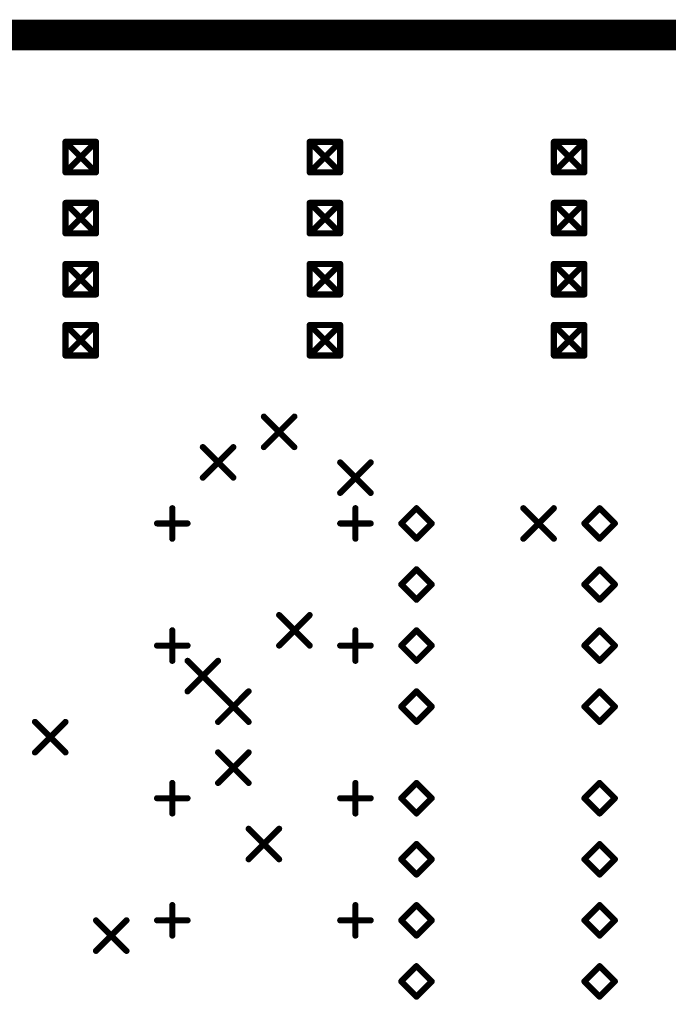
# Model space of a CAD drawing. Extents: x 0.17 to 7.45, y -1.34 to 4.7.
# Tile 7 of 13: x 2.95 to 4.01, y 3.08 to 4.7. Entities that reach past the tile are written whole.
import ezdxf

# ---------------------------------------------------------------- set-up
doc = ezdxf.new("R2010")
doc.units = 0

msp = doc.modelspace()

# ---------------------------------------------------------------- linework, layer by layer
at = {"const_width": 0.05}
msp.add_lwpolyline([(0.196, 0.171), (0.196, 4.671), (7.421, 4.671), (7.421, 0.171), (0.196, 0.171)], close=True, dxfattribs=at)
at = {"layer": 'DRD', "const_width": 0.01}
for points in [[(3.021, 4.496), (3.071, 4.446)], [(3.021, 4.446), (3.071, 4.496)], [(3.021, 4.496), (3.071, 4.496)], [(3.021, 4.446), (3.021, 4.496)], [(3.071, 4.496), (3.071, 4.446)], [(3.421, 4.496), (3.471, 4.446)], [(3.421, 4.446), (3.471, 4.496)], [(3.421, 4.496), (3.471, 4.496)], [(3.421, 4.446), (3.421, 4.496)], [(3.471, 4.496), (3.471, 4.446)], [(3.821, 4.496), (3.871, 4.446)], [(3.821, 4.446), (3.871, 4.496)], [(3.821, 4.496), (3.871, 4.496)], [(3.821, 4.446), (3.821, 4.496)], [(3.871, 4.496), (3.871, 4.446)], [(3.071, 4.446), (3.021, 4.446)], [(3.471, 4.446), (3.421, 4.446)], [(3.871, 4.446), (3.821, 4.446)], [(3.021, 4.396), (3.071, 4.346)], [(3.021, 4.346), (3.071, 4.396)], [(3.021, 4.396), (3.071, 4.396)], [(3.021, 4.346), (3.021, 4.396)], [(3.071, 4.396), (3.071, 4.346)], [(3.421, 4.396), (3.471, 4.346)], [(3.421, 4.346), (3.471, 4.396)], [(3.421, 4.396), (3.471, 4.396)], [(3.421, 4.346), (3.421, 4.396)], [(3.471, 4.396), (3.471, 4.346)], [(3.821, 4.396), (3.871, 4.346)], [(3.821, 4.346), (3.871, 4.396)], [(3.821, 4.396), (3.871, 4.396)], [(3.821, 4.346), (3.821, 4.396)], [(3.871, 4.396), (3.871, 4.346)], [(3.071, 4.346), (3.021, 4.346)], [(3.471, 4.346), (3.421, 4.346)], [(3.871, 4.346), (3.821, 4.346)], [(3.021, 4.296), (3.071, 4.246)], [(3.021, 4.246), (3.071, 4.296)], [(3.021, 4.296), (3.071, 4.296)], [(3.021, 4.246), (3.021, 4.296)], [(3.071, 4.296), (3.071, 4.246)], [(3.421, 4.296), (3.471, 4.246)], [(3.421, 4.246), (3.471, 4.296)], [(3.421, 4.296), (3.471, 4.296)], [(3.421, 4.246), (3.421, 4.296)], [(3.471, 4.296), (3.471, 4.246)], [(3.821, 4.296), (3.871, 4.246)], [(3.821, 4.246), (3.871, 4.296)], [(3.821, 4.296), (3.871, 4.296)], [(3.821, 4.246), (3.821, 4.296)], [(3.871, 4.296), (3.871, 4.246)], [(3.071, 4.246), (3.021, 4.246)], [(3.471, 4.246), (3.421, 4.246)], [(3.871, 4.246), (3.821, 4.246)], [(3.021, 4.196), (3.071, 4.146)], [(3.021, 4.146), (3.071, 4.196)], [(3.021, 4.196), (3.071, 4.196)], [(3.021, 4.146), (3.021, 4.196)], [(3.071, 4.196), (3.071, 4.146)], [(3.421, 4.196), (3.471, 4.146)], [(3.421, 4.146), (3.471, 4.196)], [(3.421, 4.196), (3.471, 4.196)], [(3.421, 4.146), (3.421, 4.196)], [(3.471, 4.196), (3.471, 4.146)], [(3.821, 4.196), (3.871, 4.146)], [(3.821, 4.146), (3.871, 4.196)], [(3.821, 4.196), (3.871, 4.196)], [(3.821, 4.146), (3.821, 4.196)], [(3.871, 4.196), (3.871, 4.146)], [(3.071, 4.146), (3.021, 4.146)], [(3.471, 4.146), (3.421, 4.146)], [(3.871, 4.146), (3.821, 4.146)], [(3.346, 4.046), (3.396, 3.996)], [(3.346, 3.996), (3.396, 4.046)], [(3.246, 3.996), (3.296, 3.946)], [(3.246, 3.946), (3.296, 3.996)], [(3.471, 3.971), (3.521, 3.921)], [(3.471, 3.921), (3.521, 3.971)], [(3.196, 3.846), (3.196, 3.896)], [(3.496, 3.846), (3.496, 3.896)], [(3.571, 3.871), (3.596, 3.896)], [(3.596, 3.896), (3.621, 3.871)], [(3.771, 3.896), (3.821, 3.846)], [(3.771, 3.846), (3.821, 3.896)], [(3.871, 3.871), (3.896, 3.896)], [(3.896, 3.896), (3.921, 3.871)], [(3.171, 3.871), (3.221, 3.871)], [(3.471, 3.871), (3.521, 3.871)], [(3.596, 3.846), (3.571, 3.871)], [(3.621, 3.871), (3.596, 3.846)], [(3.896, 3.846), (3.871, 3.871)], [(3.921, 3.871), (3.896, 3.846)], [(3.571, 3.771), (3.596, 3.796)], [(3.596, 3.796), (3.621, 3.771)], [(3.871, 3.771), (3.896, 3.796)], [(3.896, 3.796), (3.921, 3.771)], [(3.596, 3.746), (3.571, 3.771)], [(3.621, 3.771), (3.596, 3.746)], [(3.896, 3.746), (3.871, 3.771)], [(3.921, 3.771), (3.896, 3.746)], [(3.371, 3.721), (3.421, 3.671)], [(3.371, 3.671), (3.421, 3.721)], [(3.196, 3.646), (3.196, 3.696)], [(3.496, 3.646), (3.496, 3.696)], [(3.571, 3.671), (3.596, 3.696)], [(3.596, 3.696), (3.621, 3.671)], [(3.871, 3.671), (3.896, 3.696)], [(3.896, 3.696), (3.921, 3.671)], [(3.171, 3.671), (3.221, 3.671)], [(3.471, 3.671), (3.521, 3.671)], [(3.596, 3.646), (3.571, 3.671)], [(3.621, 3.671), (3.596, 3.646)], [(3.896, 3.646), (3.871, 3.671)], [(3.921, 3.671), (3.896, 3.646)], [(3.221, 3.646), (3.271, 3.596)], [(3.221, 3.596), (3.271, 3.646)], [(3.271, 3.596), (3.321, 3.546)], [(3.271, 3.546), (3.321, 3.596)], [(3.571, 3.571), (3.596, 3.596)], [(3.596, 3.596), (3.621, 3.571)], [(3.871, 3.571), (3.896, 3.596)], [(3.896, 3.596), (3.921, 3.571)], [(3.596, 3.546), (3.571, 3.571)], [(3.621, 3.571), (3.596, 3.546)], [(3.896, 3.546), (3.871, 3.571)], [(3.921, 3.571), (3.896, 3.546)], [(2.971, 3.546), (3.021, 3.496)], [(2.971, 3.496), (3.021, 3.546)], [(3.271, 3.496), (3.321, 3.446)], [(3.271, 3.446), (3.321, 3.496)], [(3.196, 3.396), (3.196, 3.446)], [(3.496, 3.396), (3.496, 3.446)], [(3.571, 3.421), (3.596, 3.446)], [(3.596, 3.446), (3.621, 3.421)], [(3.871, 3.421), (3.896, 3.446)], [(3.896, 3.446), (3.921, 3.421)], [(3.171, 3.421), (3.221, 3.421)], [(3.471, 3.421), (3.521, 3.421)], [(3.596, 3.396), (3.571, 3.421)], [(3.621, 3.421), (3.596, 3.396)], [(3.896, 3.396), (3.871, 3.421)], [(3.921, 3.421), (3.896, 3.396)], [(3.321, 3.371), (3.371, 3.321)], [(3.321, 3.321), (3.371, 3.371)], [(3.571, 3.321), (3.596, 3.346)], [(3.596, 3.346), (3.621, 3.321)], [(3.871, 3.321), (3.896, 3.346)], [(3.896, 3.346), (3.921, 3.321)], [(3.596, 3.296), (3.571, 3.321)], [(3.621, 3.321), (3.596, 3.296)], [(3.896, 3.296), (3.871, 3.321)], [(3.921, 3.321), (3.896, 3.296)], [(3.196, 3.196), (3.196, 3.246)], [(3.496, 3.196), (3.496, 3.246)], [(3.571, 3.221), (3.596, 3.246)], [(3.596, 3.246), (3.621, 3.221)], [(3.871, 3.221), (3.896, 3.246)], [(3.896, 3.246), (3.921, 3.221)], [(3.071, 3.221), (3.121, 3.171)], [(3.071, 3.171), (3.121, 3.221)], [(3.171, 3.221), (3.221, 3.221)], [(3.471, 3.221), (3.521, 3.221)], [(3.596, 3.196), (3.571, 3.221)], [(3.621, 3.221), (3.596, 3.196)], [(3.896, 3.196), (3.871, 3.221)], [(3.921, 3.221), (3.896, 3.196)], [(3.571, 3.121), (3.596, 3.146)], [(3.596, 3.146), (3.621, 3.121)], [(3.871, 3.121), (3.896, 3.146)], [(3.896, 3.146), (3.921, 3.121)], [(3.596, 3.096), (3.571, 3.121)], [(3.621, 3.121), (3.596, 3.096)], [(3.896, 3.096), (3.871, 3.121)], [(3.921, 3.121), (3.896, 3.096)]]:
    msp.add_lwpolyline(points, dxfattribs=at)
at = {"layer": 'DRD', "const_width": 0.005}
for points in [[(3.0185, 4.496, 1), (3.0235, 4.496, 1)], [(3.0185, 4.496, 1), (3.0235, 4.496, 1)], [(3.0185, 4.496, 1), (3.0235, 4.496, 1)], [(3.0685, 4.496, 1), (3.0735, 4.496, 1)], [(3.0685, 4.496, 1), (3.0735, 4.496, 1)], [(3.0685, 4.496, 1), (3.0735, 4.496, 1)], [(3.4185, 4.496, 1), (3.4235, 4.496, 1)], [(3.4185, 4.496, 1), (3.4235, 4.496, 1)], [(3.4185, 4.496, 1), (3.4235, 4.496, 1)], [(3.4685, 4.496, 1), (3.4735, 4.496, 1)], [(3.4685, 4.496, 1), (3.4735, 4.496, 1)], [(3.4685, 4.496, 1), (3.4735, 4.496, 1)], [(3.8185, 4.496, 1), (3.8235, 4.496, 1)], [(3.8185, 4.496, 1), (3.8235, 4.496, 1)], [(3.8185, 4.496, 1), (3.8235, 4.496, 1)], [(3.8685, 4.496, 1), (3.8735, 4.496, 1)], [(3.8685, 4.496, 1), (3.8735, 4.496, 1)], [(3.8685, 4.496, 1), (3.8735, 4.496, 1)], [(3.0185, 4.446, 1), (3.0235, 4.446, 1)], [(3.0185, 4.446, 1), (3.0235, 4.446, 1)], [(3.0185, 4.446, 1), (3.0235, 4.446, 1)], [(3.0685, 4.446, 1), (3.0735, 4.446, 1)], [(3.0685, 4.446, 1), (3.0735, 4.446, 1)], [(3.0685, 4.446, 1), (3.0735, 4.446, 1)], [(3.4185, 4.446, 1), (3.4235, 4.446, 1)], [(3.4185, 4.446, 1), (3.4235, 4.446, 1)], [(3.4185, 4.446, 1), (3.4235, 4.446, 1)], [(3.4685, 4.446, 1), (3.4735, 4.446, 1)], [(3.4685, 4.446, 1), (3.4735, 4.446, 1)], [(3.4685, 4.446, 1), (3.4735, 4.446, 1)], [(3.8185, 4.446, 1), (3.8235, 4.446, 1)], [(3.8185, 4.446, 1), (3.8235, 4.446, 1)], [(3.8185, 4.446, 1), (3.8235, 4.446, 1)], [(3.8685, 4.446, 1), (3.8735, 4.446, 1)], [(3.8685, 4.446, 1), (3.8735, 4.446, 1)], [(3.8685, 4.446, 1), (3.8735, 4.446, 1)], [(3.0185, 4.396, 1), (3.0235, 4.396, 1)], [(3.0185, 4.396, 1), (3.0235, 4.396, 1)], [(3.0185, 4.396, 1), (3.0235, 4.396, 1)], [(3.0685, 4.396, 1), (3.0735, 4.396, 1)], [(3.0685, 4.396, 1), (3.0735, 4.396, 1)], [(3.0685, 4.396, 1), (3.0735, 4.396, 1)], [(3.4185, 4.396, 1), (3.4235, 4.396, 1)], [(3.4185, 4.396, 1), (3.4235, 4.396, 1)], [(3.4185, 4.396, 1), (3.4235, 4.396, 1)], [(3.4685, 4.396, 1), (3.4735, 4.396, 1)], [(3.4685, 4.396, 1), (3.4735, 4.396, 1)], [(3.4685, 4.396, 1), (3.4735, 4.396, 1)], [(3.8185, 4.396, 1), (3.8235, 4.396, 1)], [(3.8185, 4.396, 1), (3.8235, 4.396, 1)], [(3.8185, 4.396, 1), (3.8235, 4.396, 1)], [(3.8685, 4.396, 1), (3.8735, 4.396, 1)], [(3.8685, 4.396, 1), (3.8735, 4.396, 1)], [(3.8685, 4.396, 1), (3.8735, 4.396, 1)], [(3.0185, 4.346, 1), (3.0235, 4.346, 1)], [(3.0185, 4.346, 1), (3.0235, 4.346, 1)], [(3.0185, 4.346, 1), (3.0235, 4.346, 1)], [(3.0685, 4.346, 1), (3.0735, 4.346, 1)], [(3.0685, 4.346, 1), (3.0735, 4.346, 1)], [(3.0685, 4.346, 1), (3.0735, 4.346, 1)], [(3.4185, 4.346, 1), (3.4235, 4.346, 1)], [(3.4185, 4.346, 1), (3.4235, 4.346, 1)], [(3.4185, 4.346, 1), (3.4235, 4.346, 1)], [(3.4685, 4.346, 1), (3.4735, 4.346, 1)], [(3.4685, 4.346, 1), (3.4735, 4.346, 1)], [(3.4685, 4.346, 1), (3.4735, 4.346, 1)], [(3.8185, 4.346, 1), (3.8235, 4.346, 1)], [(3.8185, 4.346, 1), (3.8235, 4.346, 1)], [(3.8185, 4.346, 1), (3.8235, 4.346, 1)], [(3.8685, 4.346, 1), (3.8735, 4.346, 1)], [(3.8685, 4.346, 1), (3.8735, 4.346, 1)], [(3.8685, 4.346, 1), (3.8735, 4.346, 1)], [(3.0185, 4.296, 1), (3.0235, 4.296, 1)], [(3.0185, 4.296, 1), (3.0235, 4.296, 1)], [(3.0185, 4.296, 1), (3.0235, 4.296, 1)], [(3.0685, 4.296, 1), (3.0735, 4.296, 1)], [(3.0685, 4.296, 1), (3.0735, 4.296, 1)], [(3.0685, 4.296, 1), (3.0735, 4.296, 1)], [(3.4185, 4.296, 1), (3.4235, 4.296, 1)], [(3.4185, 4.296, 1), (3.4235, 4.296, 1)], [(3.4185, 4.296, 1), (3.4235, 4.296, 1)], [(3.4685, 4.296, 1), (3.4735, 4.296, 1)], [(3.4685, 4.296, 1), (3.4735, 4.296, 1)], [(3.4685, 4.296, 1), (3.4735, 4.296, 1)], [(3.8185, 4.296, 1), (3.8235, 4.296, 1)], [(3.8185, 4.296, 1), (3.8235, 4.296, 1)], [(3.8185, 4.296, 1), (3.8235, 4.296, 1)], [(3.8685, 4.296, 1), (3.8735, 4.296, 1)], [(3.8685, 4.296, 1), (3.8735, 4.296, 1)], [(3.8685, 4.296, 1), (3.8735, 4.296, 1)], [(3.0185, 4.246, 1), (3.0235, 4.246, 1)], [(3.0185, 4.246, 1), (3.0235, 4.246, 1)], [(3.0185, 4.246, 1), (3.0235, 4.246, 1)], [(3.0685, 4.246, 1), (3.0735, 4.246, 1)], [(3.0685, 4.246, 1), (3.0735, 4.246, 1)], [(3.0685, 4.246, 1), (3.0735, 4.246, 1)], [(3.4185, 4.246, 1), (3.4235, 4.246, 1)], [(3.4185, 4.246, 1), (3.4235, 4.246, 1)], [(3.4185, 4.246, 1), (3.4235, 4.246, 1)], [(3.4685, 4.246, 1), (3.4735, 4.246, 1)], [(3.4685, 4.246, 1), (3.4735, 4.246, 1)], [(3.4685, 4.246, 1), (3.4735, 4.246, 1)], [(3.8185, 4.246, 1), (3.8235, 4.246, 1)], [(3.8185, 4.246, 1), (3.8235, 4.246, 1)], [(3.8185, 4.246, 1), (3.8235, 4.246, 1)], [(3.8685, 4.246, 1), (3.8735, 4.246, 1)], [(3.8685, 4.246, 1), (3.8735, 4.246, 1)], [(3.8685, 4.246, 1), (3.8735, 4.246, 1)], [(3.0185, 4.196, 1), (3.0235, 4.196, 1)], [(3.0185, 4.196, 1), (3.0235, 4.196, 1)], [(3.0185, 4.196, 1), (3.0235, 4.196, 1)], [(3.0685, 4.196, 1), (3.0735, 4.196, 1)], [(3.0685, 4.196, 1), (3.0735, 4.196, 1)], [(3.0685, 4.196, 1), (3.0735, 4.196, 1)], [(3.4185, 4.196, 1), (3.4235, 4.196, 1)], [(3.4185, 4.196, 1), (3.4235, 4.196, 1)], [(3.4185, 4.196, 1), (3.4235, 4.196, 1)], [(3.4685, 4.196, 1), (3.4735, 4.196, 1)], [(3.4685, 4.196, 1), (3.4735, 4.196, 1)], [(3.4685, 4.196, 1), (3.4735, 4.196, 1)], [(3.8185, 4.196, 1), (3.8235, 4.196, 1)], [(3.8185, 4.196, 1), (3.8235, 4.196, 1)], [(3.8185, 4.196, 1), (3.8235, 4.196, 1)], [(3.8685, 4.196, 1), (3.8735, 4.196, 1)], [(3.8685, 4.196, 1), (3.8735, 4.196, 1)], [(3.8685, 4.196, 1), (3.8735, 4.196, 1)], [(3.0185, 4.146, 1), (3.0235, 4.146, 1)], [(3.0185, 4.146, 1), (3.0235, 4.146, 1)], [(3.0185, 4.146, 1), (3.0235, 4.146, 1)], [(3.0685, 4.146, 1), (3.0735, 4.146, 1)], [(3.0685, 4.146, 1), (3.0735, 4.146, 1)], [(3.0685, 4.146, 1), (3.0735, 4.146, 1)], [(3.4185, 4.146, 1), (3.4235, 4.146, 1)], [(3.4185, 4.146, 1), (3.4235, 4.146, 1)], [(3.4185, 4.146, 1), (3.4235, 4.146, 1)], [(3.4685, 4.146, 1), (3.4735, 4.146, 1)], [(3.4685, 4.146, 1), (3.4735, 4.146, 1)], [(3.4685, 4.146, 1), (3.4735, 4.146, 1)], [(3.8185, 4.146, 1), (3.8235, 4.146, 1)], [(3.8185, 4.146, 1), (3.8235, 4.146, 1)], [(3.8185, 4.146, 1), (3.8235, 4.146, 1)], [(3.8685, 4.146, 1), (3.8735, 4.146, 1)], [(3.8685, 4.146, 1), (3.8735, 4.146, 1)], [(3.8685, 4.146, 1), (3.8735, 4.146, 1)], [(3.3435, 4.046, 1), (3.3485, 4.046, 1)], [(3.3935, 4.046, 1), (3.3985, 4.046, 1)], [(3.2435, 3.996, 1), (3.2485, 3.996, 1)], [(3.2935, 3.996, 1), (3.2985, 3.996, 1)], [(3.3435, 3.996, 1), (3.3485, 3.996, 1)], [(3.3935, 3.996, 1), (3.3985, 3.996, 1)], [(3.4685, 3.971, 1), (3.4735, 3.971, 1)], [(3.5185, 3.971, 1), (3.5235, 3.971, 1)], [(3.2435, 3.946, 1), (3.2485, 3.946, 1)], [(3.2935, 3.946, 1), (3.2985, 3.946, 1)], [(3.4685, 3.921, 1), (3.4735, 3.921, 1)], [(3.5185, 3.921, 1), (3.5235, 3.921, 1)], [(3.1935, 3.896, 1), (3.1985, 3.896, 1)], [(3.4935, 3.896, 1), (3.4985, 3.896, 1)], [(3.5935, 3.896, 1), (3.5985, 3.896, 1)], [(3.5935, 3.896, 1), (3.5985, 3.896, 1)], [(3.7685, 3.896, 1), (3.7735, 3.896, 1)], [(3.8185, 3.896, 1), (3.8235, 3.896, 1)], [(3.8935, 3.896, 1), (3.8985, 3.896, 1)], [(3.8935, 3.896, 1), (3.8985, 3.896, 1)], [(3.1685, 3.871, 1), (3.1735, 3.871, 1)], [(3.2185, 3.871, 1), (3.2235, 3.871, 1)], [(3.4685, 3.871, 1), (3.4735, 3.871, 1)], [(3.5185, 3.871, 1), (3.5235, 3.871, 1)], [(3.5685, 3.871, 1), (3.5735, 3.871, 1)], [(3.5685, 3.871, 1), (3.5735, 3.871, 1)], [(3.6185, 3.871, 1), (3.6235, 3.871, 1)], [(3.6185, 3.871, 1), (3.6235, 3.871, 1)], [(3.8685, 3.871, 1), (3.8735, 3.871, 1)], [(3.8685, 3.871, 1), (3.8735, 3.871, 1)], [(3.9185, 3.871, 1), (3.9235, 3.871, 1)], [(3.9185, 3.871, 1), (3.9235, 3.871, 1)], [(3.1935, 3.846, 1), (3.1985, 3.846, 1)], [(3.4935, 3.846, 1), (3.4985, 3.846, 1)], [(3.5935, 3.846, 1), (3.5985, 3.846, 1)], [(3.5935, 3.846, 1), (3.5985, 3.846, 1)], [(3.7685, 3.846, 1), (3.7735, 3.846, 1)], [(3.8185, 3.846, 1), (3.8235, 3.846, 1)], [(3.8935, 3.846, 1), (3.8985, 3.846, 1)], [(3.8935, 3.846, 1), (3.8985, 3.846, 1)], [(3.5935, 3.796, 1), (3.5985, 3.796, 1)], [(3.5935, 3.796, 1), (3.5985, 3.796, 1)], [(3.8935, 3.796, 1), (3.8985, 3.796, 1)], [(3.8935, 3.796, 1), (3.8985, 3.796, 1)], [(3.5685, 3.771, 1), (3.5735, 3.771, 1)], [(3.5685, 3.771, 1), (3.5735, 3.771, 1)], [(3.6185, 3.771, 1), (3.6235, 3.771, 1)], [(3.6185, 3.771, 1), (3.6235, 3.771, 1)], [(3.8685, 3.771, 1), (3.8735, 3.771, 1)], [(3.8685, 3.771, 1), (3.8735, 3.771, 1)], [(3.9185, 3.771, 1), (3.9235, 3.771, 1)], [(3.9185, 3.771, 1), (3.9235, 3.771, 1)], [(3.5935, 3.746, 1), (3.5985, 3.746, 1)], [(3.5935, 3.746, 1), (3.5985, 3.746, 1)], [(3.8935, 3.746, 1), (3.8985, 3.746, 1)], [(3.8935, 3.746, 1), (3.8985, 3.746, 1)], [(3.3685, 3.721, 1), (3.3735, 3.721, 1)], [(3.4185, 3.721, 1), (3.4235, 3.721, 1)], [(3.1935, 3.696, 1), (3.1985, 3.696, 1)], [(3.4935, 3.696, 1), (3.4985, 3.696, 1)], [(3.5935, 3.696, 1), (3.5985, 3.696, 1)], [(3.5935, 3.696, 1), (3.5985, 3.696, 1)], [(3.8935, 3.696, 1), (3.8985, 3.696, 1)], [(3.8935, 3.696, 1), (3.8985, 3.696, 1)], [(3.1685, 3.671, 1), (3.1735, 3.671, 1)], [(3.2185, 3.671, 1), (3.2235, 3.671, 1)], [(3.3685, 3.671, 1), (3.3735, 3.671, 1)], [(3.4185, 3.671, 1), (3.4235, 3.671, 1)], [(3.4685, 3.671, 1), (3.4735, 3.671, 1)], [(3.5185, 3.671, 1), (3.5235, 3.671, 1)], [(3.5685, 3.671, 1), (3.5735, 3.671, 1)], [(3.5685, 3.671, 1), (3.5735, 3.671, 1)], [(3.6185, 3.671, 1), (3.6235, 3.671, 1)], [(3.6185, 3.671, 1), (3.6235, 3.671, 1)], [(3.8685, 3.671, 1), (3.8735, 3.671, 1)], [(3.8685, 3.671, 1), (3.8735, 3.671, 1)], [(3.9185, 3.671, 1), (3.9235, 3.671, 1)], [(3.9185, 3.671, 1), (3.9235, 3.671, 1)], [(3.1935, 3.646, 1), (3.1985, 3.646, 1)], [(3.2185, 3.646, 1), (3.2235, 3.646, 1)], [(3.2685, 3.646, 1), (3.2735, 3.646, 1)], [(3.4935, 3.646, 1), (3.4985, 3.646, 1)], [(3.5935, 3.646, 1), (3.5985, 3.646, 1)], [(3.5935, 3.646, 1), (3.5985, 3.646, 1)], [(3.8935, 3.646, 1), (3.8985, 3.646, 1)], [(3.8935, 3.646, 1), (3.8985, 3.646, 1)], [(3.2185, 3.596, 1), (3.2235, 3.596, 1)], [(3.2685, 3.596, 1), (3.2735, 3.596, 1)], [(3.2685, 3.596, 1), (3.2735, 3.596, 1)], [(3.3185, 3.596, 1), (3.3235, 3.596, 1)], [(3.5935, 3.596, 1), (3.5985, 3.596, 1)], [(3.5935, 3.596, 1), (3.5985, 3.596, 1)], [(3.8935, 3.596, 1), (3.8985, 3.596, 1)], [(3.8935, 3.596, 1), (3.8985, 3.596, 1)], [(3.5685, 3.571, 1), (3.5735, 3.571, 1)], [(3.5685, 3.571, 1), (3.5735, 3.571, 1)], [(3.6185, 3.571, 1), (3.6235, 3.571, 1)], [(3.6185, 3.571, 1), (3.6235, 3.571, 1)], [(3.8685, 3.571, 1), (3.8735, 3.571, 1)], [(3.8685, 3.571, 1), (3.8735, 3.571, 1)], [(3.9185, 3.571, 1), (3.9235, 3.571, 1)], [(3.9185, 3.571, 1), (3.9235, 3.571, 1)], [(2.9685, 3.546, 1), (2.9735, 3.546, 1)], [(3.0185, 3.546, 1), (3.0235, 3.546, 1)], [(3.2685, 3.546, 1), (3.2735, 3.546, 1)], [(3.3185, 3.546, 1), (3.3235, 3.546, 1)], [(3.5935, 3.546, 1), (3.5985, 3.546, 1)], [(3.5935, 3.546, 1), (3.5985, 3.546, 1)], [(3.8935, 3.546, 1), (3.8985, 3.546, 1)], [(3.8935, 3.546, 1), (3.8985, 3.546, 1)], [(2.9685, 3.496, 1), (2.9735, 3.496, 1)], [(3.0185, 3.496, 1), (3.0235, 3.496, 1)], [(3.2685, 3.496, 1), (3.2735, 3.496, 1)], [(3.3185, 3.496, 1), (3.3235, 3.496, 1)], [(3.1935, 3.446, 1), (3.1985, 3.446, 1)], [(3.2685, 3.446, 1), (3.2735, 3.446, 1)], [(3.3185, 3.446, 1), (3.3235, 3.446, 1)], [(3.4935, 3.446, 1), (3.4985, 3.446, 1)], [(3.5935, 3.446, 1), (3.5985, 3.446, 1)], [(3.5935, 3.446, 1), (3.5985, 3.446, 1)], [(3.8935, 3.446, 1), (3.8985, 3.446, 1)], [(3.8935, 3.446, 1), (3.8985, 3.446, 1)], [(3.1685, 3.421, 1), (3.1735, 3.421, 1)], [(3.2185, 3.421, 1), (3.2235, 3.421, 1)], [(3.4685, 3.421, 1), (3.4735, 3.421, 1)], [(3.5185, 3.421, 1), (3.5235, 3.421, 1)], [(3.5685, 3.421, 1), (3.5735, 3.421, 1)], [(3.5685, 3.421, 1), (3.5735, 3.421, 1)], [(3.6185, 3.421, 1), (3.6235, 3.421, 1)], [(3.6185, 3.421, 1), (3.6235, 3.421, 1)], [(3.8685, 3.421, 1), (3.8735, 3.421, 1)], [(3.8685, 3.421, 1), (3.8735, 3.421, 1)], [(3.9185, 3.421, 1), (3.9235, 3.421, 1)], [(3.9185, 3.421, 1), (3.9235, 3.421, 1)], [(3.1935, 3.396, 1), (3.1985, 3.396, 1)], [(3.4935, 3.396, 1), (3.4985, 3.396, 1)], [(3.5935, 3.396, 1), (3.5985, 3.396, 1)], [(3.5935, 3.396, 1), (3.5985, 3.396, 1)], [(3.8935, 3.396, 1), (3.8985, 3.396, 1)], [(3.8935, 3.396, 1), (3.8985, 3.396, 1)], [(3.3185, 3.371, 1), (3.3235, 3.371, 1)], [(3.3685, 3.371, 1), (3.3735, 3.371, 1)], [(3.5935, 3.346, 1), (3.5985, 3.346, 1)], [(3.5935, 3.346, 1), (3.5985, 3.346, 1)], [(3.8935, 3.346, 1), (3.8985, 3.346, 1)], [(3.8935, 3.346, 1), (3.8985, 3.346, 1)], [(3.3185, 3.321, 1), (3.3235, 3.321, 1)], [(3.3685, 3.321, 1), (3.3735, 3.321, 1)], [(3.5685, 3.321, 1), (3.5735, 3.321, 1)], [(3.5685, 3.321, 1), (3.5735, 3.321, 1)], [(3.6185, 3.321, 1), (3.6235, 3.321, 1)], [(3.6185, 3.321, 1), (3.6235, 3.321, 1)], [(3.8685, 3.321, 1), (3.8735, 3.321, 1)], [(3.8685, 3.321, 1), (3.8735, 3.321, 1)], [(3.9185, 3.321, 1), (3.9235, 3.321, 1)], [(3.9185, 3.321, 1), (3.9235, 3.321, 1)], [(3.5935, 3.296, 1), (3.5985, 3.296, 1)], [(3.5935, 3.296, 1), (3.5985, 3.296, 1)], [(3.8935, 3.296, 1), (3.8985, 3.296, 1)], [(3.8935, 3.296, 1), (3.8985, 3.296, 1)], [(3.1935, 3.246, 1), (3.1985, 3.246, 1)], [(3.4935, 3.246, 1), (3.4985, 3.246, 1)], [(3.5935, 3.246, 1), (3.5985, 3.246, 1)], [(3.5935, 3.246, 1), (3.5985, 3.246, 1)], [(3.8935, 3.246, 1), (3.8985, 3.246, 1)], [(3.8935, 3.246, 1), (3.8985, 3.246, 1)], [(3.0685, 3.221, 1), (3.0735, 3.221, 1)], [(3.1185, 3.221, 1), (3.1235, 3.221, 1)], [(3.1685, 3.221, 1), (3.1735, 3.221, 1)], [(3.2185, 3.221, 1), (3.2235, 3.221, 1)], [(3.4685, 3.221, 1), (3.4735, 3.221, 1)], [(3.5185, 3.221, 1), (3.5235, 3.221, 1)], [(3.5685, 3.221, 1), (3.5735, 3.221, 1)], [(3.5685, 3.221, 1), (3.5735, 3.221, 1)], [(3.6185, 3.221, 1), (3.6235, 3.221, 1)], [(3.6185, 3.221, 1), (3.6235, 3.221, 1)], [(3.8685, 3.221, 1), (3.8735, 3.221, 1)], [(3.8685, 3.221, 1), (3.8735, 3.221, 1)], [(3.9185, 3.221, 1), (3.9235, 3.221, 1)], [(3.9185, 3.221, 1), (3.9235, 3.221, 1)], [(3.1935, 3.196, 1), (3.1985, 3.196, 1)], [(3.4935, 3.196, 1), (3.4985, 3.196, 1)], [(3.5935, 3.196, 1), (3.5985, 3.196, 1)], [(3.5935, 3.196, 1), (3.5985, 3.196, 1)], [(3.8935, 3.196, 1), (3.8985, 3.196, 1)], [(3.8935, 3.196, 1), (3.8985, 3.196, 1)], [(3.0685, 3.171, 1), (3.0735, 3.171, 1)], [(3.1185, 3.171, 1), (3.1235, 3.171, 1)], [(3.5935, 3.146, 1), (3.5985, 3.146, 1)], [(3.5935, 3.146, 1), (3.5985, 3.146, 1)], [(3.8935, 3.146, 1), (3.8985, 3.146, 1)], [(3.8935, 3.146, 1), (3.8985, 3.146, 1)], [(3.5685, 3.121, 1), (3.5735, 3.121, 1)], [(3.5685, 3.121, 1), (3.5735, 3.121, 1)], [(3.6185, 3.121, 1), (3.6235, 3.121, 1)], [(3.6185, 3.121, 1), (3.6235, 3.121, 1)], [(3.8685, 3.121, 1), (3.8735, 3.121, 1)], [(3.8685, 3.121, 1), (3.8735, 3.121, 1)], [(3.9185, 3.121, 1), (3.9235, 3.121, 1)], [(3.9185, 3.121, 1), (3.9235, 3.121, 1)], [(3.5935, 3.096, 1), (3.5985, 3.096, 1)], [(3.5935, 3.096, 1), (3.5985, 3.096, 1)], [(3.8935, 3.096, 1), (3.8985, 3.096, 1)], [(3.8935, 3.096, 1), (3.8985, 3.096, 1)]]:
    msp.add_lwpolyline(points, format="xyb", close=True, dxfattribs=at)

doc.saveas('drawing.dxf')
